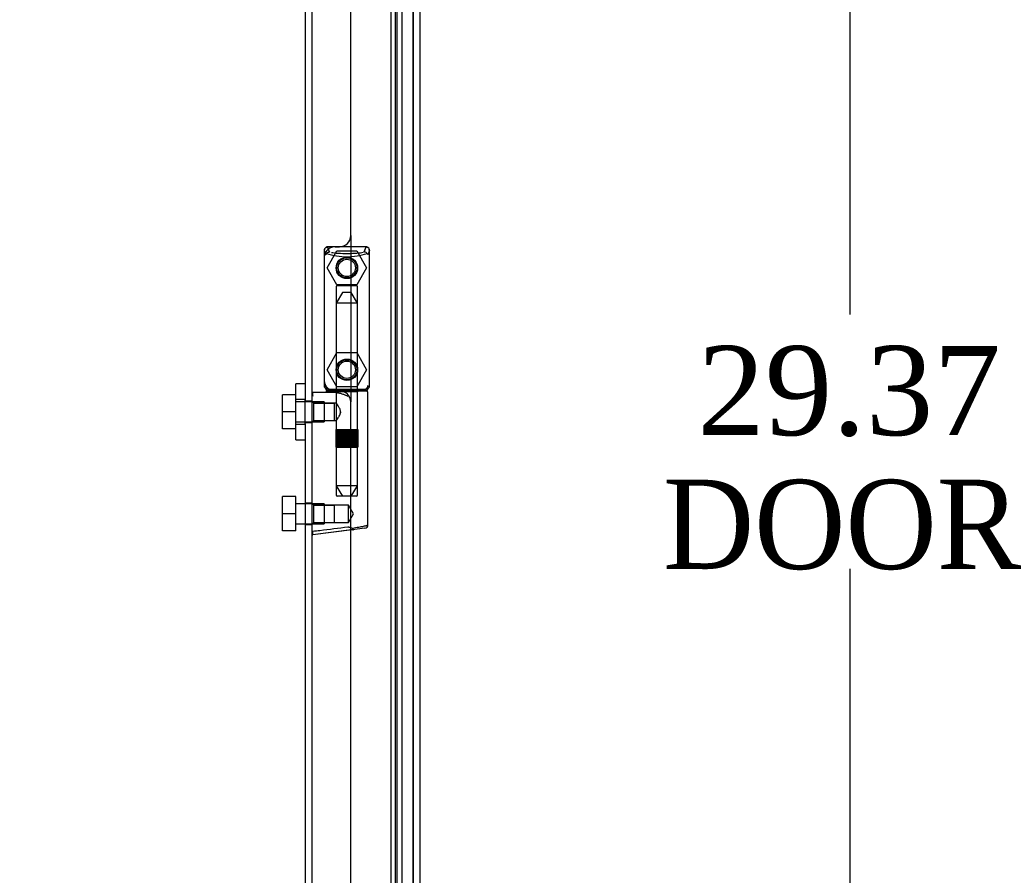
# Model space of a CAD drawing. Header units: inches. Extents: x 1 to 240, y -1 to 159.
# Tile 11 of 25: x 25.41 to 36.45, y 75.51 to 85.1. Entities that reach past the tile are written whole.
import ezdxf
from ezdxf.enums import TextEntityAlignment as Align
from ezdxf.lldxf.tags import DXFTag

# ---------------------------------------------------------------- set-up
doc = ezdxf.new("R2010")
doc.units = ezdxf.units.IN
doc.header["$MEASUREMENT"] = 0
for name, color, linetype in [('COM70220', 7, 'Continuous'), ('COM70699-8', 7, 'Continuous'), ('COM70705-8', 7, 'Continuous'), ('Default', 7, 'Continuous'), ('HNG86659-1', 7, 'Continuous'), ('HNG86659-2', 7, 'Continuous'), ('SCS86661', 7, 'Continuous'), ('WAM30017', 7, 'Continuous')]:
    doc.layers.add(name, color=color, linetype=linetype)
doc.styles.add('SEACAD_Times_New_Roman', font='times.ttf')
tags = doc.linetypes.add('HIDDEN2', pattern=[0.1875, 0.125, -0.0625]).pattern_tags.tags
tags[6:7] = [DXFTag(74, 4), DXFTag(75, 0), DXFTag(340, '0'), DXFTag(46, 0.0), DXFTag(50, 0.0), DXFTag(44, 0.0), DXFTag(45, 0.0)]
tags[4:5] = [DXFTag(74, 4), DXFTag(75, 0), DXFTag(340, '0'), DXFTag(46, 0.0), DXFTag(50, 0.0), DXFTag(44, 0.0), DXFTag(45, 0.0)]
doc.dimstyles.new('HAMMOND_(STH_-_240x160)', dxfattribs={"dimtxt": 1, "dimasz": 1.25, "dimexe": 0.5, "dimexo": 0.5, "dimgap": 0.25, "dimtad": 0, "dimtih": 1, "dimtoh": 1, "dimzin": 0, "dimdsep": 46, "dimtxsty": 'SEACAD_Times_New_Roman', "dimblk1": '_SE_FILLED', "dimblk2": '_SE_FILLED', "dimsah": 1, "dimcen": 0.5, "dimadec": 0, "dimazin": 0, "dimtfac": 0.8, "dimtofl": 0, "dimtmove": 0, "dimatfit": 3, "dimfxl": 1, "dimtolj": 1, "dimtzin": 0, "dimarcsym": 0})

# ---------------------------------------------------------------- blocks, each defined once
blk = doc.blocks.new('SE1')
at = {"layer": 'COM70220', "color": 7, "linetype": 'HIDDEN2'}
for p, q in [((29.572, 94.503), (29.572, 67.384)), ((29.818, 94.503), (29.818, 67.384)), ((29.82, 94.503), (29.82, 67.384)), ((29.821, 94.503), (29.821, 67.384))]:
    blk.add_line(p, q, dxfattribs=at)
at = {"layer": 'COM70699-8', "color": 7, "linetype": 'Continuous'}
blk.add_line((28.684, 95.816), (28.684, 66.03), dxfattribs=at)
at = {"layer": 'COM70699-8', "color": 7, "linetype": 'HIDDEN2'}
for p, q in [((29.569, 94.988), (29.569, 66.899)), ((29.639, 94.988), (29.639, 66.899)), ((29.625, 67.112), (29.625, 94.774)), ((29.697, 67.112), (29.697, 94.774)), ((28.612, 90.419), (28.612, 80.836)), ((28.684, 80.824), (28.612, 80.824)), ((28.612, 80.584), (28.684, 80.584)), ((28.612, 80.572), (28.612, 69.847)), ((28.684, 79.682), (28.612, 79.682)), ((28.612, 79.442), (28.684, 79.442))]:
    blk.add_line(p, q, dxfattribs=at)
at = {"layer": 'COM70705-8', "color": 7, "linetype": 'HIDDEN2'}
for p, q in [((29.822, 95.216), (29.822, 66.671)), ((29.122, 82.679), (29.122, 80.815)), ((28.997, 80.94), (28.947, 80.94)), ((29.122, 79.381), (29.122, 80.815))]:
    blk.add_line(p, q, dxfattribs=at)
at = {"layer": 'COM70705-8', "color": 7, "linetype": 'Continuous'}
for p, q in [((29.894, 95.216), (29.894, 66.671)), ((29.122, 82.679), (29.122, 90.37)), ((28.947, 82.554), (28.997, 82.554)), ((28.822, 82.429), (28.822, 81.065)), ((29.122, 71.688), (29.122, 79.381))]:
    blk.add_line(p, q, dxfattribs=at)
at = {"layer": 'COM70705-8', "color": 7, "linetype": 'HIDDEN2'}
for centre in [(29.078, 82.318), (29.078, 81.176)]:
    blk.add_circle(centre, 0.12, dxfattribs=at)
at = {"layer": 'COM70705-8', "color": 7, "linetype": 'Continuous'}
for centre, start, end in [((28.997, 82.679), 270, 0), ((28.947, 82.429), 90, 99.2217), ((28.947, 82.429), 175.4638, 180), ((28.947, 81.065), 180, 184.5362)]:
    blk.add_arc(centre, 0.125, start, end, dxfattribs=at)
at = {"layer": 'COM70705-8', "color": 7, "linetype": 'HIDDEN2'}
for centre, start, end in [((28.947, 82.429), 99.2217, 175.4638), ((28.947, 81.065), 184.5362, 270), ((28.997, 80.815), 0, 90)]:
    blk.add_arc(centre, 0.125, start, end, dxfattribs=at)
at = {"layer": 'HNG86659-1', "color": 7, "linetype": 'Continuous'}
for p, q in [((29.294, 82.553), (28.859, 82.553)), ((28.884, 82.498), (28.862, 82.553)), ((28.885, 82.495), (28.862, 82.553)), ((29.271, 82.495), (29.294, 82.553)), ((29.272, 82.498), (29.294, 82.553)), ((28.823, 82.514), (28.842, 82.464)), ((28.823, 82.514), (28.823, 80.999)), ((28.885, 82.495), (28.884, 82.498)), ((29.271, 82.495), (29.272, 82.498)), ((29.333, 82.514), (29.314, 82.464)), ((29.333, 80.999), (29.333, 82.514)), ((28.957, 80.92), (28.696, 80.92)), ((28.842, 80.995), (28.842, 80.96)), ((29.294, 80.94), (28.861, 80.94)), ((28.861, 80.94), (29.294, 80.94)), ((29.314, 80.96), (29.314, 80.995)), ((29.314, 79.439), (29.314, 80.92)), ((29.155, 79.385), (28.695, 79.328)), ((29.138, 79.383), (28.697, 79.328)), ((29.28, 79.4), (29.138, 79.383)), ((29.155, 79.385), (29.138, 79.383))]:
    blk.add_line(p, q, dxfattribs=at)
at = {"layer": 'HNG86659-1', "color": 7, "linetype": 'HIDDEN2'}
for p, q in [((28.958, 82.109), (28.958, 80.952)), ((28.97, 82.121), (29.186, 82.121)), ((29.198, 80.952), (29.198, 82.109)), ((28.862, 80.96), (28.875, 80.96)), ((28.875, 80.96), (29.281, 80.96)), ((28.958, 80.952), (28.946, 80.94)), ((28.946, 80.94), (28.958, 80.928)), ((28.958, 80.952), (29.198, 80.952)), ((29.198, 80.928), (28.958, 80.928)), ((28.958, 80.928), (28.958, 80.8)), ((29.21, 80.94), (29.198, 80.952)), ((29.198, 80.928), (29.21, 80.94)), ((29.198, 79.771), (29.198, 80.928)), ((29.281, 80.96), (29.294, 80.96)), ((28.706, 80.801), (28.684, 80.822)), ((28.706, 80.607), (28.706, 80.801)), ((28.938, 80.801), (28.706, 80.801)), ((28.706, 80.801), (28.938, 80.801)), ((28.959, 80.801), (28.938, 80.801)), ((28.938, 80.607), (28.938, 80.801)), ((28.684, 80.586), (28.706, 80.607)), ((28.706, 80.607), (28.938, 80.607)), ((28.706, 80.607), (28.938, 80.607)), ((28.938, 80.607), (28.959, 80.607)), ((28.958, 80.608), (28.958, 79.771)), ((28.706, 79.659), (28.684, 79.68)), ((29.186, 79.759), (28.97, 79.759)), ((28.706, 79.465), (28.706, 79.659)), ((28.938, 79.659), (28.706, 79.659)), ((28.706, 79.659), (28.938, 79.659)), ((29.098, 79.659), (28.938, 79.659)), ((28.938, 79.465), (28.938, 79.659)), ((29.098, 79.465), (29.098, 79.659)), ((29.153, 79.562), (29.098, 79.659)), ((28.684, 79.444), (28.706, 79.465)), ((28.706, 79.465), (28.938, 79.465)), ((28.706, 79.465), (28.938, 79.465)), ((28.938, 79.465), (29.098, 79.465)), ((29.098, 79.465), (29.153, 79.562))]:
    blk.add_line(p, q, dxfattribs=at)
for centre, radius in [((29.078, 82.318), 0.118), ((29.078, 82.318), 0.0968), ((29.078, 82.318), 0.0968), ((29.078, 81.176), 0.118), ((29.078, 81.176), 0.0968), ((29.078, 81.176), 0.0968)]:
    blk.add_circle(centre, radius, dxfattribs=at)
at = {"layer": 'HNG86659-1', "color": 7, "linetype": 'Continuous'}
for centre, radius, start, end in [((28.862, 82.514), 0.0392, 106.467, 168.78), ((28.861, 82.504), 0.0491, 88.6161, 102.0318), ((29.295, 82.504), 0.0491, 77.9682, 91.3839), ((29.294, 82.514), 0.0392, 11.22, 73.533), ((28.866, 82.514), 0.0432, 170.3107, 181.0665), ((28.867, 82.459), 0.0255, 130.6693, 167.2932), ((29.098, 83.28), 0.839, 252.8076, 268.6088), ((29.056, 83.287), 0.846, 271.4593, 287.1243), ((29.289, 82.459), 0.0255, 12.7068, 49.3307), ((29.29, 82.514), 0.0432, 358.9335, 9.6893), ((28.696, 80.909), 0.0118, 91.6274, 180), ((28.696, 80.909), 0.0118, 90.0008, 91.6266), ((28.862, 80.998), 0.039, 178.4395, 188.4336), ((28.862, 80.999), 0.0395, 190.0421, 238.9435), ((28.875, 80.994), 0.0339, 170.6189, 178.4811), ((28.861, 80.96), 0.0197, 180, 270), ((28.861, 80.92), 0.0197, 90, 180), ((29.294, 80.96), 0.0197, 270, 360), ((29.294, 80.92), 0.0197, 0, 90), ((29.28, 80.994), 0.0339, 1.4039, 9.3839), ((29.294, 80.999), 0.0395, 301.1698, 349.9579), ((29.294, 80.998), 0.039, 351.5664, 1.5605), ((29.896, 81.541), 1.368, 208.4945, 208.8184), ((29.347, 79.317), 0.656, 176.4098, 179.0269), ((28.729, 79.344), 0.0401, 145.0143, 158.1633), ((29.275, 79.439), 0.0394, 277.125, 0.0158), ((28.696, 79.339), 0.0118, 180, 245.0772), ((28.696, 79.339), 0.0118, 245.0769, 265.6132), ((28.696, 79.339), 0.0118, 265.5954, 277.125)]:
    blk.add_arc(centre, radius, start, end, dxfattribs=at)
at = {"layer": 'HNG86659-1', "color": 7, "linetype": 'HIDDEN2'}
for centre, radius, start, end in [((29.275, 82.613), 0.429, 188.1861, 189.6334), ((28.88, 82.613), 0.429, 350.3666, 351.8139), ((28.762, 81.818), 0.706, 84.0828, 84.9944), ((29.394, 81.818), 0.706, 95.0055, 95.9173), ((28.97, 82.109), 0.0118, 90, 180), ((29.186, 82.109), 0.0118, 0, 90), ((28.761, 81.701), 0.711, 274.9929, 275.9146), ((28.875, 80.994), 0.0339, 192.1585, 269.1433), ((28.862, 80.999), 0.0395, 238.9435, 269.2685), ((28.862, 81.001), 0.0417, 269.1335, 269.9996), ((29.28, 80.994), 0.0339, 270.8539, 347.8815), ((29.294, 80.999), 0.0395, 270.7316, 301.1698), ((29.294, 81.001), 0.0417, 270.0004, 270.8665), ((29.395, 81.701), 0.711, 264.0853, 265.0072), ((28.97, 79.771), 0.0118, 180, 270), ((29.186, 79.771), 0.0118, 270, 0)]:
    blk.add_arc(centre, radius, start, end, dxfattribs=at)
at = {"layer": 'HNG86659-1', "color": 7, "linetype": 'Continuous'}
for centre, major_axis, ratio, start_param, end_param in [((28.862, 82.541), (0, -0.0118), 0.049276, 3.017238, 3.218468), ((29.294, 82.541), (0, -0.0118), 0.049276, 3.064718, 3.265947), ((29.078, 82.505), (0.203, 0), 0.124034, 3.683883, 5.830555)]:
    blk.add_ellipse(centre, major_axis=major_axis, ratio=ratio, start_param=start_param, end_param=end_param, dxfattribs=at)
for points, knots in [([(28.85, 82.478), (28.852, 82.481), (28.855, 82.484), (28.861, 82.49), (28.864, 82.492), (28.869, 82.494), (28.871, 82.495), (28.875, 82.496), (28.877, 82.496), (28.88, 82.496), (28.881, 82.496), (28.883, 82.496), (28.884, 82.495), (28.885, 82.495)], [0, 0, 0, 0, 0.25, 0.25, 0.5, 0.5, 0.625, 0.625, 0.75, 0.75, 0.875, 0.875, 1, 1, 1, 1]), ([(29.306, 82.478), (29.304, 82.481), (29.301, 82.484), (29.295, 82.49), (29.292, 82.492), (29.286, 82.494), (29.285, 82.495), (29.281, 82.496), (29.279, 82.496), (29.276, 82.496), (29.275, 82.496), (29.273, 82.496), (29.272, 82.495), (29.271, 82.495)], [0, 0, 0, 0, 0.25, 0.25, 0.5, 0.5, 0.625, 0.625, 0.75, 0.75, 0.875, 0.875, 1, 1, 1, 1]), ([(28.696, 80.92), (28.695, 80.92), (28.695, 80.92), (28.695, 80.92), (28.695, 80.92), (28.695, 80.92), (28.695, 80.92), (28.694, 80.919), (28.694, 80.919), (28.694, 80.916), (28.694, 80.914), (28.693, 80.905), (28.693, 80.897), (28.693, 80.888)], [0, 0, 0, 0, 0.03125, 0.03125, 0.0625, 0.0625, 0.125, 0.125, 0.25, 0.25, 0.5, 0.5, 1, 1, 1, 1]), ([(28.957, 80.92), (28.968, 80.92), (28.978, 80.919), (29, 80.914), (29.011, 80.911), (29.034, 80.903), (29.045, 80.899), (29.062, 80.892), (29.067, 80.89), (29.078, 80.886), (29.084, 80.883), (29.09, 80.881)], [0, 0, 0, 0, 0.25, 0.25, 0.5, 0.5, 0.75, 0.75, 0.875, 0.875, 1, 1, 1, 1]), ([(28.684, 80.887), (28.684, 80.887), (28.685, 80.887), (28.688, 80.888), (28.69, 80.888), (28.693, 80.888)], [0, 0, 0, 0, 0.5, 0.5, 1, 1, 1, 1]), ([(28.684, 79.36), (28.684, 79.359), (28.685, 79.359), (28.688, 79.359), (28.69, 79.359), (28.692, 79.359)], [0, 0, 0, 0, 0.5, 0.5, 1, 1, 1, 1]), ([(28.697, 79.367), (28.723, 79.37), (28.749, 79.373), (28.775, 79.376), (28.88, 79.39), (28.985, 79.403), (29.09, 79.416)], [0, 0, 0, 0, 0.198595, 0.198595, 0.198595, 1, 1, 1, 1]), ([(29.09, 79.416), (29.09, 79.416), (29.091, 79.416), (29.092, 79.416), (29.092, 79.415), (29.094, 79.415), (29.095, 79.415), (29.098, 79.414), (29.1, 79.413), (29.107, 79.411), (29.111, 79.41), (29.124, 79.407), (29.133, 79.404), (29.141, 79.402)], [0, 0, 0, 0, 0.03125, 0.03125, 0.0625, 0.0625, 0.125, 0.125, 0.25, 0.25, 0.5, 0.5, 1, 1, 1, 1]), ([(29.141, 79.402), (29.153, 79.404), (29.165, 79.406), (29.188, 79.41), (29.2, 79.411), (29.231, 79.417), (29.25, 79.42), (29.273, 79.425), (29.28, 79.427), (29.292, 79.43), (29.298, 79.431), (29.306, 79.434), (29.309, 79.435), (29.312, 79.437), (29.313, 79.437), (29.314, 79.438), (29.314, 79.439), (29.314, 79.439)], [0, 0, 0, 0, 0.125, 0.125, 0.25, 0.25, 0.5, 0.5, 0.625, 0.625, 0.75, 0.75, 0.875, 0.875, 0.9375, 0.9375, 1, 1, 1, 1]), ([(29.141, 79.402), (29.141, 79.399), (29.141, 79.396), (29.142, 79.391), (29.142, 79.389), (29.142, 79.386), (29.142, 79.386), (29.143, 79.385), (29.144, 79.384), (29.146, 79.384), (29.148, 79.384), (29.151, 79.385), (29.153, 79.385), (29.155, 79.385)], [0, 0, 0, 0, 0.25, 0.25, 0.5, 0.5, 0.625, 0.625, 0.75, 0.75, 0.875, 0.875, 1, 1, 1, 1])]:
    blk.add_open_spline(points, degree=3, knots=knots, dxfattribs=at)
at = {"layer": 'HNG86659-1', "color": 7, "linetype": 'HIDDEN2'}
for points, knots in [([(29.007, 80.704), (29.007, 80.718), (29.003, 80.73), (28.992, 80.753), (28.986, 80.763), (28.968, 80.789), (28.958, 80.801), (28.958, 80.801), (28.958, 80.801), (28.958, 80.801)], [0, 0, 0, 0, 0.0625, 0.0625, 0.125, 0.125, 0.25, 0.25, 0.2503152, 0.2503152, 0.2503152, 0.2503152]), ([(28.958, 80.607), (28.958, 80.607), (28.968, 80.619), (28.986, 80.645), (28.992, 80.655), (29.003, 80.677), (29.007, 80.69), (29.007, 80.704)], [0.7505722, 0.7505722, 0.7505722, 0.7505722, 0.875, 0.875, 0.9375, 0.9375, 1, 1, 1, 1]), ([(29.007, 80.706), (29.007, 80.706), (29.007, 80.705), (29.007, 80.7), (29.007, 80.696), (29.006, 80.693)], [0.49628825, 0.49628825, 0.49628825, 0.49628825, 0.5, 0.5, 0.51768311, 0.51768311, 0.51768311, 0.51768311])]:
    blk.add_open_spline(points, degree=3, knots=knots, dxfattribs=at)
at = {"layer": 'HNG86659-2', "color": 7, "linetype": 'HIDDEN2'}
for p, q in [((29.029, 82.042), (28.96, 81.924)), ((29.127, 82.042), (29.029, 82.042)), ((29.196, 81.924), (29.127, 82.042)), ((29.196, 81.924), (28.96, 81.924)), ((28.96, 81.924), (28.96, 80.507)), ((29.196, 80.507), (29.196, 81.924)), ((28.955, 80.507), (28.957, 80.507)), ((28.955, 80.507), (28.955, 80.507)), ((28.955, 80.507), (28.955, 80.31)), ((28.955, 80.507), (28.955, 80.31)), ((28.957, 80.507), (28.968, 80.507)), ((28.957, 80.507), (28.957, 80.31)), ((28.959, 80.507), (28.959, 80.31)), ((28.96, 80.507), (28.96, 80.31)), ((28.964, 80.507), (28.964, 80.31)), ((28.966, 80.507), (28.966, 80.31)), ((28.968, 80.507), (28.975, 80.507)), ((28.968, 80.507), (28.968, 80.31)), ((28.975, 80.507), (29, 80.507)), ((28.975, 80.507), (28.975, 80.31)), ((28.976, 80.507), (28.976, 80.31)), ((28.982, 80.507), (28.982, 80.31)), ((28.99, 80.507), (28.99, 80.31)), ((28.992, 80.507), (28.992, 80.31)), ((29, 80.507), (29.008, 80.507)), ((29, 80.507), (29, 80.31)), ((29.008, 80.507), (29.012, 80.507)), ((29.008, 80.507), (29.008, 80.31)), ((29.012, 80.507), (29.045, 80.507)), ((29.012, 80.507), (29.012, 80.31)), ((29.021, 80.507), (29.021, 80.31)), ((29.03, 80.507), (29.03, 80.31)), ((29.035, 80.507), (29.035, 80.31)), ((29.045, 80.507), (29.053, 80.507)), ((29.045, 80.507), (29.045, 80.31)), ((29.053, 80.507), (29.06, 80.507)), ((29.053, 80.507), (29.053, 80.31)), ((29.06, 80.507), (29.096, 80.507)), ((29.06, 80.507), (29.06, 80.31)), ((29.071, 80.507), (29.071, 80.31)), ((29.078, 80.507), (29.078, 80.31)), ((29.086, 80.507), (29.086, 80.31)), ((29.096, 80.507), (29.102, 80.507)), ((29.096, 80.507), (29.096, 80.31)), ((29.102, 80.507), (29.11, 80.507)), ((29.102, 80.507), (29.102, 80.31)), ((29.11, 80.507), (29.143, 80.507)), ((29.11, 80.507), (29.11, 80.31)), ((29.121, 80.507), (29.121, 80.31)), ((29.126, 80.507), (29.126, 80.31)), ((29.135, 80.507), (29.135, 80.31)), ((29.143, 80.507), (29.147, 80.507)), ((29.143, 80.507), (29.143, 80.31)), ((29.147, 80.507), (29.156, 80.507)), ((29.147, 80.507), (29.147, 80.31)), ((29.156, 80.507), (29.18, 80.507)), ((29.156, 80.507), (29.156, 80.31)), ((29.164, 80.507), (29.164, 80.31)), ((29.166, 80.507), (29.166, 80.31)), ((29.175, 80.507), (29.175, 80.31)), ((29.18, 80.507), (29.188, 80.507)), ((29.18, 80.507), (29.18, 80.31)), ((29.18, 80.507), (29.18, 80.31)), ((29.188, 80.507), (29.199, 80.507)), ((29.188, 80.507), (29.188, 80.31)), ((29.19, 80.507), (29.19, 80.31)), ((29.192, 80.507), (29.192, 80.31)), ((29.195, 80.507), (29.195, 80.31)), ((29.197, 80.507), (29.197, 80.31)), ((29.199, 80.507), (29.201, 80.507)), ((29.199, 80.507), (29.199, 80.31)), ((29.201, 80.507), (29.201, 80.31)), ((29.201, 80.507), (29.201, 80.507)), ((29.201, 80.31), (29.201, 80.507)), ((28.955, 80.31), (28.955, 80.31)), ((28.955, 80.31), (28.957, 80.31)), ((28.957, 80.31), (28.968, 80.31)), ((28.96, 80.31), (28.96, 79.877)), ((28.968, 80.31), (28.975, 80.31)), ((28.975, 80.31), (29, 80.31)), ((29, 80.31), (29.008, 80.31)), ((29.008, 80.31), (29.012, 80.31)), ((29.012, 80.31), (29.045, 80.31)), ((29.045, 80.31), (29.053, 80.31)), ((29.053, 80.31), (29.06, 80.31)), ((29.06, 80.31), (29.096, 80.31)), ((29.096, 80.31), (29.102, 80.31)), ((29.102, 80.31), (29.11, 80.31)), ((29.11, 80.31), (29.143, 80.31)), ((29.143, 80.31), (29.147, 80.31)), ((29.147, 80.31), (29.156, 80.31)), ((29.156, 80.31), (29.18, 80.31)), ((29.18, 80.31), (29.188, 80.31)), ((29.188, 80.31), (29.199, 80.31)), ((29.196, 79.877), (29.196, 80.31)), ((29.199, 80.31), (29.201, 80.31)), ((29.201, 80.31), (29.201, 80.31)), ((29.196, 79.877), (28.96, 79.877)), ((28.96, 79.877), (29.029, 79.759)), ((29.127, 79.759), (29.196, 79.877))]:
    blk.add_line(p, q, dxfattribs=at)
at = {"layer": 'SCS86661', "color": 7, "linetype": 'HIDDEN2'}
for p, q in [((28.857, 82.318), (28.967, 82.51)), ((28.967, 82.51), (29.188, 82.51)), ((29.188, 82.51), (29.299, 82.318)), ((28.967, 82.127), (28.857, 82.318)), ((29.299, 82.318), (29.188, 82.127)), ((29.188, 82.127), (28.967, 82.127)), ((28.857, 81.176), (28.967, 81.368)), ((28.967, 81.368), (29.188, 81.368)), ((29.188, 81.368), (29.299, 81.176)), ((28.967, 80.985), (28.857, 81.176)), ((29.299, 81.176), (29.188, 80.985)), ((28.357, 80.704), (28.357, 80.896)), ((28.507, 80.896), (28.357, 80.896)), ((29.188, 80.985), (28.967, 80.985)), ((28.822, 80.817), (28.507, 80.817)), ((28.822, 80.817), (28.822, 80.591)), ((28.357, 80.513), (28.357, 80.704)), ((28.507, 80.704), (28.357, 80.704)), ((28.507, 80.591), (28.822, 80.591)), ((28.507, 80.513), (28.357, 80.513)), ((28.357, 79.562), (28.357, 79.754)), ((28.507, 79.754), (28.357, 79.754)), ((28.507, 79.562), (28.507, 79.754)), ((28.822, 79.675), (28.507, 79.675)), ((28.822, 79.675), (28.822, 79.449)), ((28.357, 79.371), (28.357, 79.562)), ((28.507, 79.562), (28.357, 79.562)), ((28.507, 79.371), (28.507, 79.562)), ((28.507, 79.371), (28.357, 79.371)), ((28.507, 79.449), (28.822, 79.449))]:
    blk.add_line(p, q, dxfattribs=at)
for centre in [(29.078, 82.318), (29.078, 81.176)]:
    blk.add_circle(centre, 0.113, dxfattribs=at)
at = {"layer": 'WAM30017', "color": 7, "linetype": 'HIDDEN2'}
for p, q in [((28.507, 80.392), (28.507, 81.017)), ((28.612, 81.017), (28.507, 81.017)), ((28.612, 80.842), (28.507, 80.842)), ((28.612, 80.572), (28.612, 80.836)), ((28.507, 80.567), (28.612, 80.567)), ((28.507, 80.392), (28.612, 80.392))]:
    blk.add_line(p, q, dxfattribs=at)
blk = doc.blocks.new('DMBLK639')
at = {"layer": 'Default', "linetype": 'Continuous', "transparency": 16777216}
for points in [[(23.474, 96.874), (24.019, 98.018), (23.133, 97.112)], [(21.951, 96.36), (20.756, 95.939), (22.023, 95.95)]]:
    blk.add_hatch(color=7, dxfattribs=at).paths.add_polyline_path(points)
at = {"layer": 'Default', "color": 7, "linetype": 'Continuous', "transparency": 16777216}
for start, end in [(322.6039, 335), (270, 280.8097)]:
    blk.add_arc((20.756, 99.539), 3.601, start, end, dxfattribs=at)
at = {"layer": 'Default', "color": 7, "linetype": 'Continuous', "transparency": 16777216, "style": 'SEACAD_Times_New_Roman'}
blk.add_text('65°', height=1, dxfattribs=at).set_placement((21.636, 97.003), align=Align.TOP_LEFT)
blk = doc.blocks.new('_SE_FILLED')
at = {"color": 0}
blk.add_line((0, 0), (-1, 0), dxfattribs=at)
blk.add_solid([(0, 0), (-1, -0.1665), (-1, 0.1665), (0, 0)], dxfattribs=at)
blk = doc.blocks.new('DMBLK645')
at = {"layer": 'Default', "linetype": 'Continuous', "transparency": 16777216}
for points in [[(34.923, 94.381), (34.714, 95.631), (34.506, 94.381)], [(34.923, 67.506), (34.506, 67.506), (34.714, 66.256)]]:
    blk.add_hatch(color=7, dxfattribs=at).paths.add_polyline_path(points)
at = {"layer": 'Default', "color": 7, "linetype": 'Continuous', "transparency": 16777216}
for p, q in [((29.652, 95.631), (35.214, 95.631)), ((34.714, 95.631), (34.714, 81.794)), ((34.714, 78.944), (34.714, 66.256)), ((29.652, 66.256), (35.214, 66.256))]:
    blk.add_line(p, q, dxfattribs=at)
at = {"layer": 'Default', "color": 7, "linetype": 'Continuous', "transparency": 16777216, "style": 'SEACAD_Times_New_Roman'}
for s, p in [('29.37', (33.008, 81.444)), ('DOOR', (32.617, 79.944))]:
    blk.add_text(s, height=1, dxfattribs=at).set_placement(p, align=Align.TOP_LEFT)

msp = doc.modelspace()

# ---------------------------------------------------------------- block references
at = {"layer": 'Default'}
msp.add_blockref('SE1', (0, 0), dxfattribs=at)

# ---------------------------------------------------------------- dimensions: what is measured, and where the dimension line sits
at = {"layer": 'Default', "color": 7, "linetype": 'Continuous'}
dim = msp.add_angular_dim_2l(base=(22.691, 96.503), line1=((20.756, 99.539), (28.576, 95.893)), line2=((20.756, 99.539), (20.756, 66.03)), text='\\A1;<>', dimstyle='HAMMOND_(STH_-_240x160)', dxfattribs=at)
dim.commit()
dim.dimension.update_dxf_attribs({"geometry": 'DMBLK639', "text_midpoint": (22.691, 96.503), "dimtype": 162})
dim = msp.add_linear_dim(base=(34.7142, 95.6313), p1=(29.1521, 95.6313), p2=(29.1521, 66.2564), angle=270, text='\\A1;<>\\PDOOR', dimstyle='HAMMOND_(STH_-_240x160)', dxfattribs=at)
dim.commit()
dim.dimension.update_dxf_attribs({"geometry": 'DMBLK645', "text_midpoint": (34.7142, 80.9438), "dimtype": 161})

doc.saveas('drawing.dxf')
